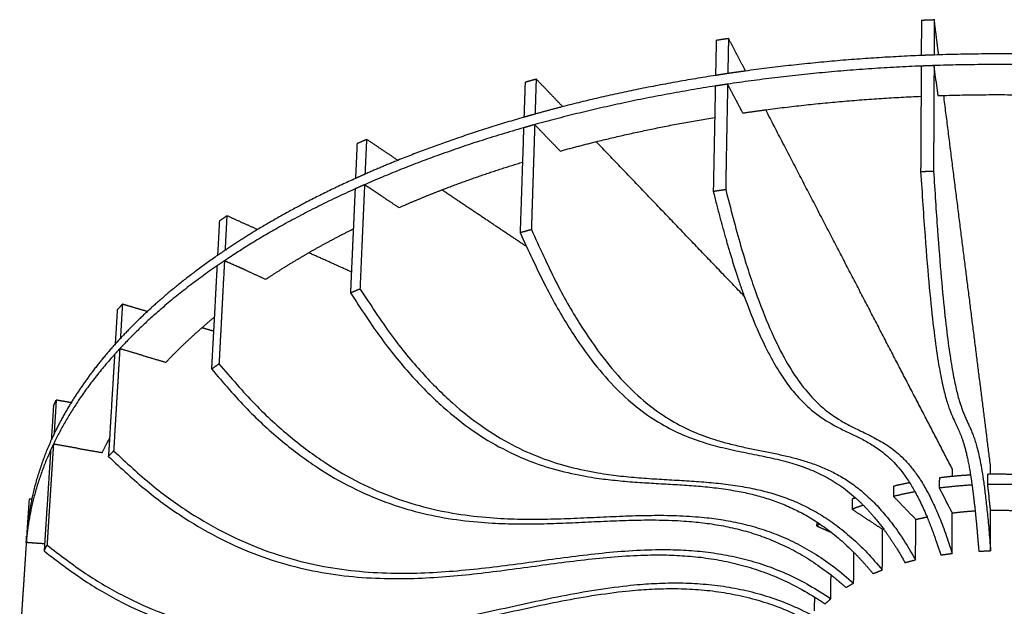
# Model space of a CAD drawing. Header units: feet. Extents: x 8592.21 to 8598.18, y 5277.47 to 5283.79.
# Tile 6 of 15: x 8596.18 to 8597.18, y 5279.77 to 5280.37. Entities that reach past the tile are written whole.
import ezdxf

# ---------------------------------------------------------------- set-up
doc = ezdxf.new("R2010")
doc.units = ezdxf.units.FT
doc.layers.add('MEDIDAS', color=7, linetype='Continuous', true_color=0xffffff)

# ---------------------------------------------------------------- blocks, each defined once
blk = doc.blocks.new('Drizzle_2.00_Iso')
at = {"layer": 'MEDIDAS', "color": 12, "lineweight": -3, "true_color": 0xc80000}
for points, weights, degree in [([(7863.24, 5000.55), (7863.23, 4999.35), (7863.23, 4998.14), (7863.22, 4996.93)], [814.713417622, 814.046720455, 813.380023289, 812.713326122], 3), ([(7863.24, 5000.55), (7863.89, 5000.57), (7864.55, 5000.6)], [814.713417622, 814.679433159, 814.645448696], 2), ([(7864.55, 5000.6), (7864.54, 4999.39), (7864.54, 4998.19), (7864.53, 4996.98)], [814.645448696, 813.97875153, 813.312054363, 812.645357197], 3), ([(7865, 4997), (7864.85, 4998.19), (7864.7, 4999.39), (7864.55, 5000.6)], [819.695787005, 818.012340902, 816.328894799, 814.645448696], 3), ([(7842.27, 4998.5), (7842.24, 4997.3), (7842.22, 4996.1), (7842.19, 4994.9)], [817.579381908, 816.912685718, 816.245989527, 815.579293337], 3), ([(7842.27, 4998.5), (7842.89, 4998.6), (7843.52, 4998.69)], [817.579381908, 817.444895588, 817.310409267], 2), ([(7843.52, 4998.69), (7843.49, 4997.49), (7843.47, 4996.29), (7843.45, 4995.09)], [817.310409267, 816.643713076, 815.977016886, 815.310320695], 3), ([(7845.26, 4995.34), (7844.68, 4996.46), (7844.1, 4997.57), (7843.52, 4998.69)], [822.03773837, 820.461962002, 818.886185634, 817.310409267], 3), ([(7863.22, 4996.93), (7854.1, 4996.56), (7845.26, 4995.34)], [700.016749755, 694.905812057, 695.694087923], 2), ([(7864.53, 4996.98), (7863.88, 4996.96), (7863.22, 4996.93)], [812.646227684, 812.680211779, 812.714195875], 2), ([(7883.7, 4996.67), (7874.15, 4997.31), (7864.53, 4996.98)], [719.40206268, 706.713639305, 700.785977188], 2), ([(7864.53, 4995.9), (7863.87, 4995.87), (7863.22, 4995.85)], [812.045329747, 812.07931421, 812.113298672], 2), ([(7864.53, 4995.9), (7864.51, 4992.32), (7864.49, 4988.73), (7864.48, 4985.12)], [812.045329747, 810.078520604, 808.111711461, 806.144902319], 3), ([(7884.65, 4995.52), (7874.63, 4996.23), (7864.53, 4995.9)], [720.158661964, 706.488306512, 700.268566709], 2), ([(7864.72, 4994.36), (7864.62, 4995.13), (7864.53, 4995.9)], [814.206694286, 813.126012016, 812.045329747], 2), ([(7842.2, 4994.89), (7834.12, 4993.64), (7826.57, 4991.7)], [696.147453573, 697.827996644, 704.56353628], 2), ([(7843.45, 4995.09), (7842.82, 4994.99), (7842.2, 4994.89)], [815.311163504, 815.44564847, 815.580133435], 2), ([(7863.22, 4995.85), (7853.14, 4995.44), (7843.43, 4994)], [699.499950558, 693.869280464, 695.405734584], 2), ([(7845.26, 4995.34), (7844.35, 4995.22), (7843.45, 4995.09)], [695.694087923, 695.774945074, 695.917871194], 2), ([(7863.22, 4995.85), (7863.21, 4994.82), (7863.21, 4993.79), (7863.2, 4992.76)], [812.113298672, 811.54767289, 810.982047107, 810.416421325], 3), ([(7822.73, 4994.21), (7822.69, 4993.01), (7822.65, 4991.82), (7822.61, 4990.62)], [823.654834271, 822.988140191, 822.321446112, 821.654752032], 3), ([(7822.73, 4994.21), (7823.29, 4994.37), (7823.86, 4994.53)], [823.654834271, 823.425014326, 823.195194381], 2), ([(7823.86, 4994.53), (7823.82, 4993.34), (7823.78, 4992.14), (7823.75, 4990.94)], [823.195194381, 822.528500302, 821.861806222, 821.195112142], 3), ([(7826.57, 4991.7), (7825.67, 4992.64), (7824.77, 4993.58), (7823.86, 4994.53)], [827.252026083, 825.899748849, 824.547471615, 823.195194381], 3), ([(7842.72, 4993.89), (7842.45, 4993.85), (7842.17, 4993.81)], [814.862951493, 814.921542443, 814.980133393], 2), ([(7843.43, 4994), (7843.08, 4993.95), (7842.73, 4993.89)], [814.710294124, 814.785610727, 814.860927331], 2), ([(7843.43, 4994), (7843.36, 4990.43), (7843.29, 4986.85), (7843.23, 4983.24)], [814.710294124, 812.74348786, 810.776681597, 808.809875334], 3), ([(7844.2, 4992.52), (7843.82, 4993.26), (7843.43, 4994)], [816.802491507, 815.756827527, 814.711163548], 2), ([(7864.72, 4994.36), (7864.82, 4993.59), (7864.92, 4992.83)], [814.206694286, 815.286929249, 816.367164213], 2), ([(7842.17, 4993.81), (7832.55, 4992.31), (7823.71, 4989.86)], [695.635316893, 697.636853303, 706.805514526], 2), ([(7842.17, 4993.81), (7842.15, 4992.74), (7842.13, 4991.67), (7842.11, 4990.6)], [814.979266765, 814.389949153, 813.80063154, 813.211313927], 3), ([(7865.52, 4992.85), (7874.12, 4993.1), (7882.65, 4992.56)], [704.422039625, 710.29045403, 722.164072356], 2), ([(7844.2, 4992.52), (7844.59, 4991.78), (7844.97, 4991.05)], [816.802491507, 817.848157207, 818.893822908], 2), ([(7847.32, 4991.38), (7855.14, 4992.42), (7863.19, 4992.76)], [698.726383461, 698.279007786, 702.952448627], 2), ([(7863.2, 4992.76), (7863.19, 4990.21), (7863.17, 4987.64), (7863.16, 4985.07)], [810.416421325, 809.015237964, 807.614054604, 806.212871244], 3), ([(7864.92, 4992.83), (7865.22, 4992.84), (7865.52, 4992.85)], [704.017321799, 704.215978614, 704.422039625], 2), ([(7870.31, 4954.91), (7868.79, 4966.99), (7867.19, 4979.62), (7865.52, 4992.85)], [883.778365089, 864.38525874, 844.992152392, 825.599046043], 3), ([(7823.75, 4990.94), (7823.18, 4990.78), (7822.61, 4990.62)], [821.195895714, 821.425713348, 821.655530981], 2), ([(7826.57, 4991.7), (7825.15, 4991.33), (7823.75, 4990.94)], [704.56353628, 705.850632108, 707.322313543], 2), ([(7844.97, 4991.05), (7846.14, 4991.22), (7847.32, 4991.38)], [698.976569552, 698.793628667, 698.726383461], 2), ([(7866.41, 4954.63), (7860.32, 4966.35), (7853.96, 4978.58), (7847.32, 4991.38)], [884.230960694, 865.390136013, 846.549311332, 827.708486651], 3), ([(7822.61, 4990.62), (7815.83, 4988.67), (7809.72, 4986.21)], [708.555160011, 716.202358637, 728.35964527], 2), ([(7823.71, 4989.86), (7823.6, 4986.31), (7823.48, 4982.74), (7823.37, 4979.15)], [820.59508747, 818.628287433, 816.661487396, 814.694687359], 3), ([(7823.71, 4989.86), (7823.56, 4989.82), (7823.42, 4989.78)], [820.59508747, 820.654425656, 820.713763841], 2), ([(7825.02, 4988.5), (7824.37, 4989.18), (7823.71, 4989.86)], [822.537715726, 821.566401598, 820.59508747], 2), ([(7829.99, 4988.12), (7835.88, 4989.58), (7842.11, 4990.6)], [706.510078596, 701.36638622, 699.604812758], 2), ([(7842.11, 4990.6), (7842.06, 4988.1), (7842.01, 4985.58), (7841.96, 4983.05)], [813.211313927, 811.833825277, 810.456336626, 809.078847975], 3), ([(7822.57, 4989.54), (7813.88, 4987.05), (7806.32, 4983.72)], [708.037749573, 717.864773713, 735.142414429], 2), ([(7822.57, 4989.54), (7822.54, 4988.37), (7822.5, 4987.2), (7822.46, 4986.03)], [821.05472736, 820.407562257, 819.760397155, 819.113232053], 3), ([(7823.42, 4989.78), (7823, 4989.66), (7822.57, 4989.54)], [820.713763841, 820.884245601, 821.05472736], 2), ([(7805.55, 4987.93), (7805.5, 4986.74), (7805.45, 4985.55), (7805.39, 4984.36)], [832.706298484, 832.039607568, 831.372916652, 830.706225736], 3), ([(7805.55, 4987.93), (7806.03, 4988.15), (7806.52, 4988.36)], [832.706298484, 832.389976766, 832.073655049], 2), ([(7806.52, 4988.36), (7806.47, 4987.18), (7806.41, 4985.99), (7806.36, 4984.8)], [832.073655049, 831.406964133, 830.740273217, 830.073582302], 3), ([(7809.72, 4986.21), (7808.66, 4986.93), (7807.59, 4987.64), (7806.52, 4988.36)], [835.21552592, 834.168235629, 833.120945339, 832.073655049], 3), ([(7825.02, 4988.5), (7825.67, 4987.83), (7826.32, 4987.16)], [822.537715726, 823.508627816, 824.479539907], 2), ([(7826.32, 4987.16), (7828.14, 4987.66), (7829.99, 4988.12)], [710.129226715, 708.148148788, 706.510078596], 2), ([(7845.12, 4972.32), (7840.17, 4977.49), (7835.13, 4982.75), (7830, 4988.12)], [856.086744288, 848.200371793, 840.313999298, 832.427626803], 3), ([(7809.72, 4986.21), (7808.01, 4985.52), (7806.36, 4984.79)], [728.35964527, 731.832858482, 735.674179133], 2), ([(7814.22, 4983.19), (7818.19, 4984.72), (7822.46, 4986.03)], [728.432081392, 720.595286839, 714.823235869], 2), ([(7822.46, 4986.03), (7822.38, 4983.64), (7822.3, 4981.24), (7822.22, 4978.83)], [819.113232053, 817.793597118, 816.473962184, 815.154327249], 3), ([(7863.16, 4985.07), (7863.82, 4985.09), (7864.48, 4985.12)], [806.212871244, 806.178886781, 806.144902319], 2), ([(7863.16, 4985.07), (7865.06, 4954.08), (7866.76, 4963.45), (7868.26, 4954.03)], [806.212871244, 819.126708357, 849.687720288, 869.039738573], 3), ([(7864.48, 4985.12), (7866.72, 4948.21), (7868.61, 4968.4), (7870.31, 4946.29)], [806.144902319, 821.570212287, 862.174168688, 878.778365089], 3), ([(7805.39, 4984.36), (7800.02, 4981.93), (7795.38, 4979.13)], [737.994330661, 751.373268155, 768.973252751], 2), ([(7806.36, 4984.8), (7805.88, 4984.58), (7805.39, 4984.36)], [830.073582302, 830.389904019, 830.706225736], 2), ([(7805.35, 4983.29), (7797.96, 4979.96), (7792, 4975.94)], [737.461294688, 755.941879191, 782.480324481], 2), ([(7805.35, 4983.29), (7805.29, 4981.93), (7805.23, 4980.57), (7805.17, 4979.2)], [830.106203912, 829.346956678, 828.587709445, 827.828462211], 3), ([(7806.32, 4983.72), (7805.83, 4983.51), (7805.35, 4983.29)], [829.474276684, 829.790595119, 830.106913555], 2), ([(7806.32, 4983.72), (7806.16, 4980.19), (7806.01, 4976.65), (7805.85, 4973.08)], [829.473560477, 827.506769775, 825.539979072, 823.57318837], 3), ([(7807.15, 4983.17), (7806.73, 4983.44), (7806.32, 4983.72)], [830.285947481, 829.880112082, 829.474276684], 2), ([(7808.08, 4982.55), (7807.61, 4982.86), (7807.15, 4983.17)], [831.191965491, 830.738956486, 830.285947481], 2), ([(7809.83, 4981.38), (7811.97, 4982.32), (7814.22, 4983.19)], [738.141476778, 732.944501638, 728.432081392], 2), ([(7822.86, 4977.4), (7820, 4979.31), (7817.12, 4981.24), (7814.23, 4983.19)], [848.342635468, 845.452255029, 842.561874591, 839.671494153], 3), ([(7841.96, 4983.05), (7842.59, 4983.15), (7843.23, 4983.24)], [809.078847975, 808.944361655, 808.809875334], 2), ([(7841.96, 4983.05), (7843.03, 4978.72), (7844.08, 4975.2), (7845.12, 4972.32)], [809.078847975, 810.798343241, 812.869208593, 815.210808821], 3), ([(7843.23, 4983.24), (7852.1, 4947.03), (7859.64, 4967.67), (7866.38, 4946.02)], [808.809875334, 823.405544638, 863.318132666, 879.230960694], 3), ([(7808.08, 4982.55), (7808.96, 4981.96), (7809.83, 4981.38)], [831.191965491, 832.050812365, 832.909659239], 2), ([(7791.48, 4980.02), (7791.42, 4978.85), (7791.36, 4977.67), (7791.29, 4976.49)], [844.385931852, 843.719245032, 843.052558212, 842.385871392], 3), ([(7791.48, 4980.02), (7791.86, 4980.28), (7792.24, 4980.55)], [844.385931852, 843.995264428, 843.604597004], 2), ([(7792.24, 4980.55), (7792.18, 4979.37), (7792.12, 4978.19), (7792.06, 4977.01)], [843.604597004, 842.937910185, 842.271223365, 841.604536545], 3), ([(7795.38, 4979.13), (7794.34, 4979.6), (7793.29, 4980.07), (7792.24, 4980.55)], [845.729105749, 845.020936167, 844.312766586, 843.604597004], 3), ([(7795.38, 4979.13), (7793.66, 4978.09), (7792.06, 4977.01)], [768.973252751, 775.697810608, 783.038570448], 2), ([(7800.61, 4976.76), (7802.8, 4978.02), (7805.16, 4979.2)], [766.343519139, 758.108691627, 750.876172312], 2), ([(7805.17, 4979.2), (7805.1, 4977.74), (7805.04, 4976.27), (7804.97, 4974.79)], [827.828462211, 827.014371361, 826.20028051, 825.386189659], 3), ([(7822.22, 4978.83), (7822.8, 4978.99), (7823.37, 4979.15)], [815.154327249, 814.924507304, 814.694687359], 2), ([(7822.22, 4978.83), (7822.43, 4978.34), (7822.65, 4977.86), (7822.86, 4977.4)], [815.154327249, 815.33205239, 815.51471469, 815.702181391], 3), ([(7823.37, 4979.15), (7838.36, 4944.4), (7851.15, 4966.01), (7862.64, 4945.36)], [814.694687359, 827.496316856, 865.913869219, 880.331661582], 3), ([(7792.06, 4977.01), (7791.68, 4976.75), (7791.3, 4976.49)], [841.605114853, 841.995778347, 842.386441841], 2), ([(7796.23, 4974.05), (7798.32, 4975.45), (7800.61, 4976.76)], [785.062350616, 775.132112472, 766.343519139], 2), ([(7804.97, 4974.8), (7803.52, 4975.45), (7802.07, 4976.11), (7800.61, 4976.76)], [852.290182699, 851.292602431, 850.295022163, 849.297441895], 3), ([(7822.86, 4977.4), (7835.42, 4949.53), (7846.54, 4960.59), (7856.5, 4951.71)], [815.702181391, 827.031897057, 855.909662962, 873.029621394], 3), ([(7791.3, 4976.49), (7787.33, 4973.74), (7784.11, 4970.75)], [786.623769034, 806.170258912, 829.913652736], 2), ([(7792, 4975.94), (7791.62, 4975.68), (7791.24, 4975.43)], [841.004518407, 841.395185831, 841.785853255], 2), ([(7792, 4975.94), (7791.81, 4972.45), (7791.63, 4968.93), (7791.44, 4965.4)], [841.004518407, 839.037739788, 837.070961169, 835.10418255], 3), ([(7793.4, 4975.32), (7792.7, 4975.63), (7792, 4975.94)], [841.947148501, 841.476131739, 841.005114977], 2), ([(7791.24, 4975.42), (7785.46, 4971.44), (7781.3, 4966.95)], [786.063486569, 814.807695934, 852.632634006], 2), ([(7791.24, 4975.43), (7791.14, 4973.67), (7791.05, 4971.92), (7790.96, 4970.16)], [841.785853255, 840.799624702, 839.81339615, 838.827167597], 3), ([(7794.12, 4975), (7793.76, 4975.16), (7793.4, 4975.32)], [842.432662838, 842.189905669, 841.947148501], 2), ([(7794.12, 4975), (7795.17, 4974.52), (7796.23, 4974.05)], [842.432662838, 843.146439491, 843.860216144], 2), ([(7804.97, 4974.79), (7804.94, 4974.08), (7804.91, 4973.37), (7804.88, 4972.66)], [825.386189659, 824.992737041, 824.599284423, 824.205831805], 3), ([(7804.88, 4972.66), (7805.36, 4972.87), (7805.85, 4973.08)], [824.205831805, 823.889510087, 823.57318837], 2), ([(7805.85, 4973.08), (7826.11, 4940.48), (7843.53, 4963.52), (7859.24, 4944.33)], [823.57318837, 833.685322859, 869.861625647, 882.038168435], 3), ([(7804.88, 4972.66), (7824.29, 4941.43), (7841.17, 4961.36), (7856.34, 4946.12)], [824.205831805, 833.895678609, 867.518243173, 881.023400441], 3), ([(7845.12, 4972.32), (7852.11, 4952.92), (7858.25, 4963.03), (7863.81, 4949.75)], [815.210808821, 831.358930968, 860.382513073, 875.836008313], 3), ([(7781.04, 4970.92), (7780.97, 4969.76), (7780.9, 4968.59), (7780.83, 4967.43)], [858.244892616, 857.578210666, 856.911528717, 856.244846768], 3), ([(7781.04, 4970.92), (7781.31, 4971.21), (7781.57, 4971.51)], [858.244892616, 857.794892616, 857.344892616], 2), ([(7781.57, 4971.51), (7781.5, 4970.34), (7781.43, 4969.17), (7781.36, 4968)], [857.344892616, 856.678210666, 856.011528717, 855.344846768], 3), ([(7784.11, 4970.75), (7782.65, 4969.4), (7781.36, 4968)], [829.913652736, 841.106103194, 853.23115019], 2), ([(7784.11, 4970.75), (7783.26, 4971), (7782.42, 4971.25), (7781.57, 4971.51)], [858.511110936, 858.122371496, 857.733632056, 857.344892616], 3), ([(7789.69, 4969.09), (7790.31, 4969.63), (7790.95, 4970.16)], [823.59633958, 819.138238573, 814.839250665], 2), ([(7790.96, 4970.16), (7790.93, 4969.68), (7790.91, 4969.21), (7790.88, 4968.74)], [838.827167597, 838.562367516, 838.297567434, 838.032767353], 3), ([(7786.02, 4965.56), (7787.71, 4967.36), (7789.69, 4969.09)], [854.681527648, 838.276300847, 823.59633958], 2), ([(7789.69, 4969.09), (7789.69, 4969.09), (7789.69, 4969.09), (7789.69, 4969.09)], [861.091290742, 861.09071657, 861.090142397, 861.089568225], 3), ([(7790.88, 4968.74), (7790.48, 4968.86), (7790.09, 4968.97), (7789.69, 4969.09)], [861.641365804, 861.45800745, 861.274649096, 861.091290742], 3), ([(7790.88, 4968.74), (7790.81, 4967.46), (7790.74, 4966.17), (7790.67, 4964.88)], [838.032767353, 837.317017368, 836.601267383, 835.885517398], 3), ([(7781.1, 4967.71), (7780.97, 4967.57), (7780.83, 4967.42)], [855.794502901, 856.019890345, 856.245277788], 2), ([(7781.36, 4968), (7781.23, 4967.86), (7781.1, 4967.71)], [855.344846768, 855.570042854, 855.795238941], 2), ([(7780.83, 4967.42), (7778.21, 4964.5), (7776.33, 4961.43)], [854.128895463, 837.801379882, 825.057815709], 2), ([(7781.3, 4966.95), (7781.09, 4963.49), (7780.88, 4960.01), (7780.67, 4956.51)], [854.744833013, 852.778068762, 850.811304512, 848.844540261], 3), ([(7781.3, 4966.95), (7781.03, 4966.66), (7780.77, 4966.37)], [854.744833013, 855.194833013, 855.644833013], 2), ([(7783.66, 4966.25), (7782.48, 4966.6), (7781.3, 4966.95)], [855.827834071, 855.286560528, 854.745286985], 2), ([(7780.77, 4966.37), (7776.79, 4961.94), (7774.52, 4957.2)], [853.53037834, 828.997721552, 812.565128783], 2), ([(7780.77, 4966.37), (7780.56, 4962.91), (7780.35, 4959.43), (7780.14, 4955.94)], [855.643990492, 853.677507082, 851.711023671, 849.744540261], 3), ([(7780.77, 4966.37), (7780.77, 4966.37), (7780.77, 4966.37), (7780.77, 4966.37)], [855.644833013, 855.644552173, 855.644271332, 855.643990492], 3), ([(7783.66, 4966.25), (7784.84, 4965.91), (7786.02, 4965.56)], [855.827834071, 856.369110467, 856.910386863], 2), ([(7790.67, 4964.88), (7791.06, 4965.14), (7791.44, 4965.4)], [835.885517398, 835.494849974, 835.10418255], 2), ([(7790.67, 4964.88), (7814.45, 4935.79), (7835.2, 4958.57), (7854, 4943.82)], [835.885517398, 842.338617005, 874.0291596, 884.270999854], 3), ([(7791.44, 4965.4), (7815.88, 4935.47), (7837.07, 4960.3), (7856.31, 4942.99)], [835.10418255, 841.734722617, 875.009691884, 884.284901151], 3), ([(7774.52, 4961.08), (7774.66, 4961.39), (7774.8, 4961.7)], [873.750588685, 873.258549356, 872.766510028], 2), ([(7774.8, 4961.7), (7774.73, 4960.55), (7774.66, 4959.39), (7774.58, 4958.24)], [872.766510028, 872.099833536, 871.433157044, 870.766480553], 3), ([(7776.33, 4961.43), (7775.82, 4961.52), (7775.31, 4961.61), (7774.8, 4961.7)], [873.192497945, 873.050501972, 872.908506, 872.766510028], 3), ([(7774.52, 4961.08), (7774.45, 4959.93), (7774.37, 4958.78), (7774.3, 4957.63)], [873.750588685, 873.083912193, 872.417235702, 871.75055921], 3), ([(7776.33, 4961.43), (7775.35, 4959.85), (7774.58, 4958.24)], [825.057815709, 818.636648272, 813.125411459], 2), ([(7774.58, 4958.24), (7774.44, 4957.93), (7774.3, 4957.63)], [870.766765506, 871.258799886, 871.750834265], 2), ([(7779.5, 4956.33), (7779.85, 4957.06), (7780.25, 4957.78)], [813.943734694, 816.620923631, 819.502897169], 2), ([(7774.3, 4957.63), (7772.19, 4952.95), (7771.81, 4948.16)], [811.086461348, 796.072299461, 788.250719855], 2), ([(7774.52, 4957.19), (7774.3, 4953.77), (7774.08, 4950.33), (7773.86, 4946.88)], [870.163853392, 868.197978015, 866.232102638, 864.266227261], 3), ([(7774.52, 4957.19), (7774.37, 4956.89), (7774.23, 4956.58)], [870.171177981, 870.660864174, 871.150550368], 2), ([(7777.01, 4956.76), (7775.76, 4956.98), (7774.52, 4957.2)], [870.862710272, 870.51469678, 870.166683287], 2), ([(7774.52, 4957.2), (7774.52, 4957.2), (7774.52, 4957.2)], [870.166683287, 870.166577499, 870.16647171], 2), ([(7777.01, 4956.76), (7778.26, 4956.55), (7779.5, 4956.33)], [870.862710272, 871.210685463, 871.558660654], 2), ([(7774.23, 4956.58), (7772.12, 4951.92), (7771.74, 4947.13)], [810.528214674, 795.529119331, 787.717683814], 2), ([(7774.23, 4956.58), (7774.01, 4953.16), (7773.79, 4949.72), (7773.57, 4946.27)], [871.147161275, 869.181542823, 867.21592437, 865.250305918], 3), ([(7780.14, 4955.94), (7780.41, 4956.23), (7780.67, 4956.51)], [849.744540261, 849.294540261, 848.844540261], 2), ([(7780.14, 4955.94), (7807.06, 4929.51), (7830.71, 4955.13), (7852.33, 4941.55)], [849.744540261, 852.194915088, 881.102990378, 887.584377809], 3), ([(7780.67, 4956.51), (7808.06, 4929.62), (7832.03, 4956.51), (7853.97, 4941.39)], [848.844540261, 851.335182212, 881.160230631, 886.985519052], 3), ([(7866.41, 4953.89), (7866.41, 4954.14), (7866.41, 4954.38), (7866.41, 4954.63)], [883.799466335, 883.943297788, 884.087129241, 884.230960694], 3), ([(7870.31, 4954.11), (7870.31, 4954.37), (7870.31, 4954.64), (7870.31, 4954.91)], [883.313274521, 883.46830471, 883.623334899, 883.778365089], 3), ([(7865.07, 4953.74), (7865.07, 4953.22), (7865.06, 4952.7)], [878.054402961, 877.754402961, 877.454402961], 2), ([(7866.4, 4953.89), (7865.73, 4953.83), (7865.07, 4953.74)], [750.399566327, 749.699788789, 749.574267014], 2), ([(7868.26, 4954.03), (7867.33, 4953.98), (7866.4, 4953.89)], [753.414325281, 751.362856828, 750.399566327], 2), ([(7868.26, 4954.03), (7868.42, 4953.05), (7868.57, 4951.85), (7868.73, 4950.38)], [869.039738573, 871.122879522, 873.076137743, 874.863520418], 3), ([(7870.31, 4954.11), (7870.15, 4954.11), (7869.98, 4954.1)], [759.255426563, 758.67415097, 758.12767766], 2), ([(7869.98, 4954.1), (7869.98, 4953.58), (7869.98, 4953.07)], [877.463732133, 877.163732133, 876.863732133], 2), ([(7873.05, 4954.07), (7871.68, 4954.13), (7870.31, 4954.11)], [771.326338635, 764.088097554, 759.255426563], 2), ([(7860.4, 4952.89), (7860.4, 4952.37), (7860.39, 4951.85)], [879.453681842, 879.153681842, 878.853681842], 2), ([(7862.03, 4953.25), (7861.2, 4953.08), (7860.4, 4952.89)], [752.120432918, 753.704234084, 756.262710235], 2), ([(7868.41, 4953.01), (7866.72, 4952.91), (7865.06, 4952.7)], [753.238789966, 749.373968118, 749.062061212], 2), ([(7865.06, 4952.7), (7865.4, 4952.07), (7865.73, 4951.43)], [877.454402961, 878.500383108, 879.546363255], 2), ([(7873.73, 4953), (7871.86, 4953.11), (7869.98, 4953.07)], [774.565884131, 763.830619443, 757.609278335], 2), ([(7869.98, 4953.07), (7870.06, 4952.41), (7870.15, 4951.75)], [876.863732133, 877.944291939, 879.024851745], 2), ([(7856.5, 4951.7), (7856.34, 4951.64), (7856.17, 4951.58)], [776.151886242, 777.379260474, 778.663257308], 2), ([(7856.5, 4951.71), (7856.5, 4951.7), (7856.5, 4951.7), (7856.51, 4951.7)], [873.029621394, 873.031900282, 873.034178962, 873.036457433], 3), ([(7856.51, 4951.7), (7857.47, 4950.84), (7858.43, 4949.79), (7859.38, 4948.5)], [873.036457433, 874.729691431, 876.307830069, 877.742504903], 3), ([(7862.58, 4952.32), (7861.46, 4952.11), (7860.39, 4951.85)], [750.658329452, 752.335901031, 755.746756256], 2), ([(7860.39, 4951.85), (7860.96, 4951.26), (7861.53, 4950.67)], [878.853681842, 879.8248859, 880.796089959], 2), ([(7870.31, 4950.43), (7870.23, 4951.09), (7870.15, 4951.75)], [881.186152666, 880.105502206, 879.024851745], 2), ([(7772.03, 4951.58), (7771.95, 4950.44), (7771.88, 4949.3), (7771.8, 4948.16)], [889.276805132, 888.610134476, 887.943463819, 887.276793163], 3), ([(7772.3, 4951.56), (7772.21, 4951.56), (7772.12, 4951.57), (7772.03, 4951.58)], [889.306928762, 889.296887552, 889.286846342, 889.276805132], 3), ([(7856.17, 4951.58), (7856.17, 4951.06), (7856.16, 4950.54)], [881.607795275, 881.307795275, 881.007795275], 2), ([(7857.29, 4950.95), (7856.72, 4950.76), (7856.16, 4950.54)], [770.189196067, 773.845315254, 778.133318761], 2), ([(7862.66, 4949.5), (7862.1, 4950.08), (7861.53, 4950.67)], [882.731661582, 881.763875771, 880.796089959], 2), ([(7866.4, 4950.16), (7866.06, 4950.79), (7865.73, 4951.43)], [881.638544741, 880.592453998, 879.546363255], 2), ([(7865.89, 4951.12), (7865.81, 4951.28), (7865.73, 4951.43)], [880.052131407, 879.799247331, 879.546363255], 2), ([(7856.16, 4950.54), (7856.94, 4950.02), (7857.72, 4949.5)], [881.007795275, 881.866900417, 882.726005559], 2), ([(7857.73, 4950.5), (7857.73, 4950.52), (7857.73, 4950.53)], [883.303785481, 883.31489552, 883.326005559], 2), ([(7862.67, 4949.49), (7863.23, 4949.63), (7863.81, 4949.75)], [758.701857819, 756.560665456, 755.172704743], 2), ([(7863.81, 4949.75), (7864.28, 4948.63), (7864.75, 4947.34), (7865.21, 4945.86)], [875.836008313, 877.162951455, 878.389840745, 879.499933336], 3), ([(7866.38, 4946.02), (7866.39, 4947.4), (7866.39, 4948.78), (7866.39, 4950.15)], [879.230960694, 880.029086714, 880.827212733, 881.625338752], 3), ([(7866.4, 4950.16), (7867.55, 4950.3), (7868.72, 4950.38)], [752.694811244, 753.155898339, 756.318710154], 2), ([(7868.73, 4950.38), (7868.85, 4949.19), (7868.98, 4947.83), (7869.1, 4946.25)], [874.863520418, 876.305362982, 877.63926541, 878.846334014], 3), ([(7870.31, 4950.43), (7871.69, 4950.46), (7873.06, 4950.39)], [761.855313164, 767.77480669, 777.490726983], 2), ([(7870.31, 4946.29), (7870.31, 4947.67), (7870.31, 4949.06), (7870.31, 4950.43)], [878.778365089, 879.577256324, 880.376147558, 881.175038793], 3), ([(7852.54, 4949.24), (7852.53, 4949.04), (7852.53, 4948.83)], [818.190773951, 818.080684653, 817.970595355], 2), ([(7852.86, 4949.02), (7852.7, 4948.93), (7852.53, 4948.83)], [813.108456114, 815.495077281, 817.970595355], 2), ([(7852.53, 4948.83), (7853.3, 4948.49), (7854.06, 4948.15)], [883.833961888, 884.404304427, 884.974646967], 2), ([(7859.28, 4948.47), (7858.5, 4948.98), (7857.72, 4949.5)], [884.44449009, 883.585247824, 882.726005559], 2), ([(7862.64, 4945.36), (7862.65, 4946.74), (7862.66, 4948.12), (7862.66, 4949.5)], [880.331661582, 881.131661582, 881.931661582, 882.731661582], 3), ([(7771.74, 4947.13), (7771.76, 4947.46), (7771.78, 4947.79)], [787.325362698, 787.496469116, 787.667575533], 2), ([(7771.8, 4948.16), (7771.79, 4947.97), (7771.78, 4947.79)], [887.276793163, 887.584296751, 887.891800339], 2), ([(7859.24, 4944.33), (7859.25, 4945.72), (7859.26, 4947.09), (7859.27, 4948.47)], [882.038168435, 882.838168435, 883.638168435, 884.438168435], 3), ([(7859.27, 4948.46), (7859.27, 4948.46), (7859.28, 4948.47)], [884.450927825, 884.447708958, 884.44449009], 2), ([(7859.28, 4948.47), (7859.33, 4948.49), (7859.38, 4948.5)], [780.304117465, 779.842503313, 779.388580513], 2), ([(7859.38, 4948.5), (7860.11, 4947.51), (7860.84, 4946.38), (7861.56, 4945.08)], [877.742504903, 878.848334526, 879.868930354, 880.791301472], 3), ([(7771.74, 4947.13), (7771.52, 4943.74), (7771.29, 4940.35), (7771.07, 4936.93)], [886.676789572, 884.710058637, 882.743327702, 880.776596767], 3), ([(7773.62, 4947), (7772.68, 4947.06), (7771.74, 4947.13)], [886.88776125, 886.782695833, 886.677630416], 2), ([(7771.74, 4947.13), (7771.74, 4947.13), (7771.74, 4947.13)], [886.677630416, 886.677209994, 886.676789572], 2), ([(7773.57, 4946.27), (7773.71, 4946.57), (7773.86, 4946.88)], [865.250305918, 864.758266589, 864.266227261], 2), ([(7773.86, 4946.88), (7802.9, 4923.2), (7828.58, 4952.3), (7852.31, 4939.59)], [864.266227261, 862.117761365, 888.076880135, 890.036238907], 3), ([(7773.57, 4946.27), (7802.5, 4922.69), (7828.1, 4951.55), (7851.75, 4939.12)], [865.250305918, 863.107926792, 888.914096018, 891.003087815], 3), ([(7856.31, 4942.99), (7856.32, 4944.04), (7856.33, 4945.08), (7856.34, 4946.12)], [884.284901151, 884.889493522, 885.494085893, 886.098678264], 3), ([(7856.34, 4946.12), (7856.99, 4945.46), (7857.64, 4944.75), (7858.29, 4943.96)], [881.023400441, 881.611960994, 882.162313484, 882.67081187], 3), ([(7865.21, 4945.86), (7865.8, 4945.94), (7866.38, 4946.02)], [879.499933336, 879.365447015, 879.230960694], 2), ([(7869.1, 4946.25), (7869.71, 4946.27), (7870.31, 4946.29)], [878.846334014, 878.812349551, 878.778365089], 2), ([(7861.56, 4945.08), (7862.1, 4945.22), (7862.64, 4945.36)], [880.791301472, 880.561481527, 880.331661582], 2), ([(7853.97, 4941.39), (7853.98, 4942.2), (7853.99, 4943.01), (7854, 4943.82)], [886.985519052, 887.455793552, 887.926068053, 888.396342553], 3), ([(7854, 4943.82), (7854.51, 4943.41), (7855.02, 4942.99), (7855.53, 4942.53)], [884.270999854, 884.552619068, 884.818021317, 885.066235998], 3), ([(7858.29, 4943.96), (7858.77, 4944.14), (7859.24, 4944.33)], [882.67081187, 882.354490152, 882.038168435], 2), ([(7855.53, 4942.53), (7855.92, 4942.76), (7856.31, 4942.99)], [885.066235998, 884.675568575, 884.284901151], 2), ([(7851.29, 4942.15), (7851.29, 4942.16), (7851.29, 4942.17), (7851.29, 4942.18)], [900.50076115, 900.505676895, 900.510592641, 900.515508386], 3), ([(7851.31, 4942.15), (7851.3, 4942.15), (7851.3, 4942.15), (7851.29, 4942.15)], [905.21951186, 905.220456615, 905.22140137, 905.222346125], 3), ([(7851.31, 4942.15), (7851.31, 4942.17), (7851.31, 4942.19)], [791.200517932, 791.443889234, 791.690190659], 2), ([(7852.32, 4940.15), (7852.32, 4940.62), (7852.33, 4941.08), (7852.33, 4941.55)], [890.360169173, 890.633268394, 890.906367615, 891.179466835], 3), ([(7852.33, 4941.55), (7852.69, 4941.33), (7853.04, 4941.1), (7853.39, 4940.86)], [887.584377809, 887.69088675, 887.791339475, 887.885519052], 3), ([(7853.39, 4940.86), (7853.68, 4941.12), (7853.97, 4941.39)], [887.885519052, 887.435519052, 886.985519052], 2)]:
    blk.add_rational_spline(points, weights, degree=degree, dxfattribs=at)

msp = doc.modelspace()

# ---------------------------------------------------------------- block references
at = {"xscale": 0.00999998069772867, "yscale": 0.00999998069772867, "zscale": 0.00999998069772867}
msp.add_blockref('Drizzle_2.00_Iso', (8518.4651, 5230.36), dxfattribs=at)

doc.saveas('drawing.dxf')
